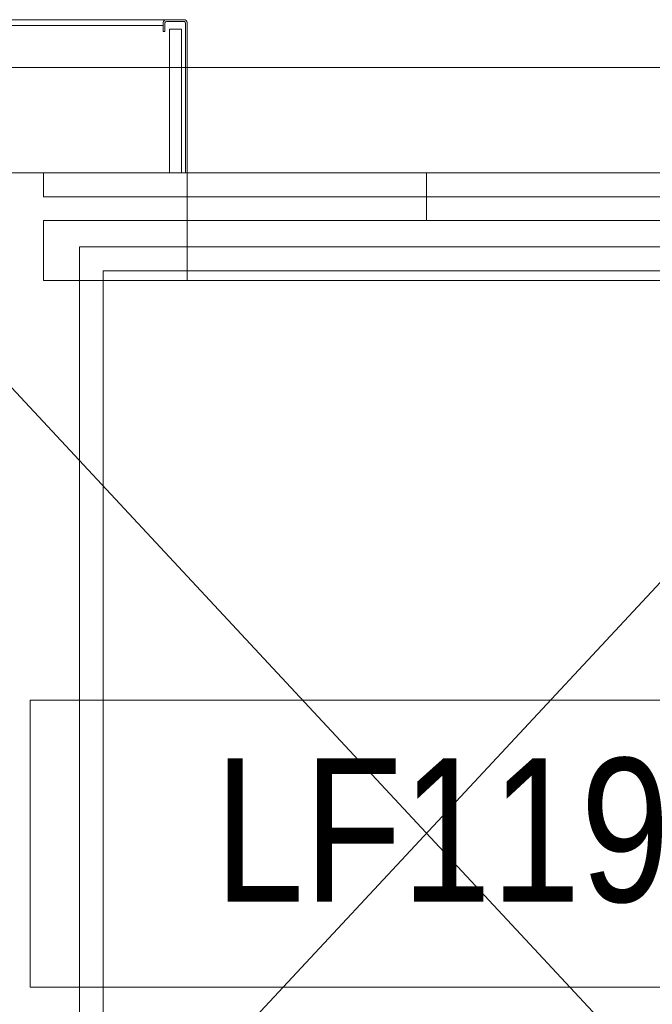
# Model space of a CAD drawing. Header units: millimetres. Extents: x -217426 to 968941, y -263248 to 449708.
# Tile 8 of 47: x 14178 to 15499, y -37088 to -35030. Entities that reach past the tile are written whole.
import ezdxf

# ---------------------------------------------------------------- set-up
doc = ezdxf.new("R2010")
doc.units = ezdxf.units.MM
doc.layers.add('ARCH', color=9, linetype='Continuous', lineweight=0)
doc.layers.add('YD-EXTERNAL 4', color=254, linetype='Continuous', lineweight=0)
doc.styles.add('GENERATED_STYLE_1', font='arial.ttf')

# ---------------------------------------------------------------- blocks, each defined once
blk = doc.blocks.new('ARCH-ABV-11.07')
at = {"layer": 'YD-EXTERNAL 4', "color": 251, "linetype": 'Continuous', "true_color": 0x636466}
for p, q in [((13357.2, -35030), (14502.3, -35030)), ((14477.3, -35035.4), (14477.3, -35047.4)), ((14477.3, -35036), (14477.3, -35055)), ((14480.9, -35036.7), (14480.9, -35055)), ((14521.2, -35030), (14483.3, -35030)), ((14520.6, -35033.7), (14483.9, -35033.7)), ((14523.6, -35350), (14523.6, -35036.7)), ((14527.2, -35350), (14527.2, -35036)), ((14477.3, -35042), (13357.2, -35042)), ((14480.9, -35055), (14477.3, -35055)), ((16777.8, -35130), (13227.2, -35130)), ((13677.2, -35280), (16377.2, -38180)), ((13677.2, -38180), (16377.2, -35280)), ((16597.2, -35350), (13457.2, -35350)), ((14527.2, -35350), (14527.2, -35575)), ((15027.2, -35350), (15027.2, -35450))]:
    blk.add_line(p, q, dxfattribs=at)
at = {"layer": 'YD-EXTERNAL 4', "color": 251, "linetype": 'Continuous', "true_color": 0x636466, "flags": 128}
for points in [[(14490.2, -35350), (14490.2, -35049.8), (14515.2, -35049.8), (14515.2, -35350)], [(15827.2, -35400), (14227.2, -35400), (14227.2, -35350)], [(15879.2, -37052), (14199.2, -37052), (14199.2, -36452), (15879.2, -36452), (15879.2, -37052)]]:
    blk.add_lwpolyline(points, dxfattribs=at)
for points in [[(14227.2, -35450), (15827.2, -35450), (15827.2, -35575), (14227.2, -35575)], [(14302.2, -38025), (15752.2, -38025), (15752.2, -35505), (14302.2, -35505)], [(14352.2, -37975), (15702.2, -37975), (15702.2, -35555), (14352.2, -35555)]]:
    blk.add_lwpolyline(points, close=True, dxfattribs=at)
at = {"layer": 'YD-EXTERNAL 4', "color": 251, "linetype": 'Continuous', "true_color": 0x636466}
for centre, radius, start, end in [((14483.3, -35036), 6, 90.0021, 180.0002), ((14483.9, -35036.7), 3, 90.0021, 180.0002), ((14520.6, -35036.7), 3, 0.0002, 90.0021), ((14521.2, -35036), 6, 0.0002, 90.0021)]:
    blk.add_arc(centre, radius, start, end, dxfattribs=at)
at = {"layer": 'YD-EXTERNAL 4', "color": 251, "linetype": 'Continuous', "true_color": 0x636466, "insert": (14584.8, -36725.5), "char_height": 300, "attachment_point": 4, "style": 'GENERATED_STYLE_1'}
blk.add_mtext('{\\W0.800000x;LF119}', dxfattribs=at)

msp = doc.modelspace()

# ---------------------------------------------------------------- block references
at = {"layer": 'ARCH'}
msp.add_blockref('ARCH-ABV-11.07', (0, 0), dxfattribs=at)

doc.saveas('drawing.dxf')
